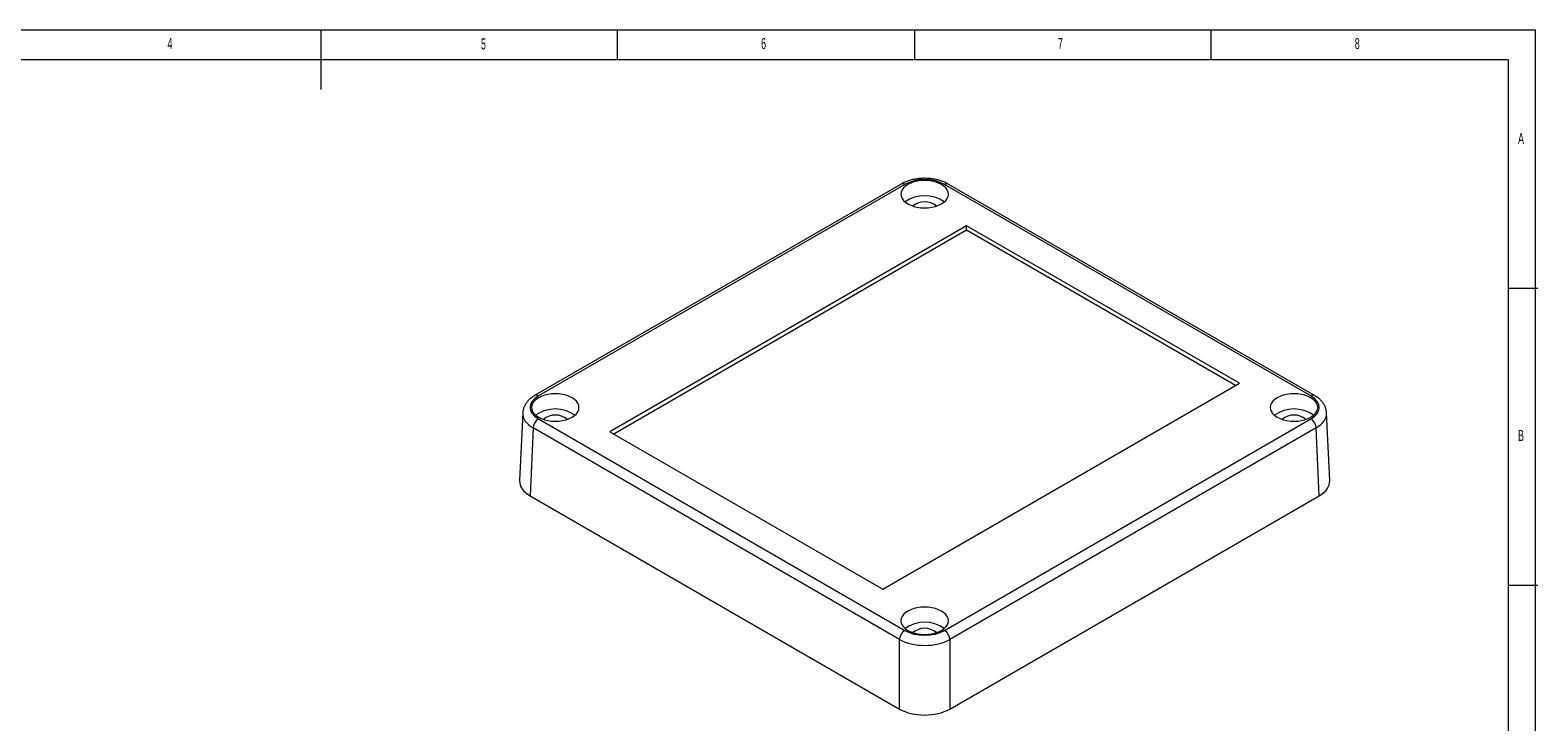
# Model space of a CAD drawing. Header units: millimetres. Extents: x 5 to 415, y 5 to 292.
# Tile 4 of 4: x 161 to 415, y 176 to 292. Entities that reach past the tile are written whole.
import ezdxf

# ---------------------------------------------------------------- set-up
doc = ezdxf.new("R2010")
doc.units = ezdxf.units.MM
doc.layers.add('LAYER_1', color=179, linetype='Continuous', lineweight=15)
doc.styles.add('SLDTEXTSTYLE1', font='TXT', dxfattribs={"width": 0.605})

msp = doc.modelspace()

# ---------------------------------------------------------------- linework, layer by layer
at = {"color": 7, "linetype": 'Continuous', "lineweight": 15}
for p, q in [((307.731, 266.079), (246.021, 230.454)), ((308.356, 266.017), (246.646, 230.392)), ((376.782, 230.392), (315.071, 266.017)), ((377.407, 230.454), (315.696, 266.079)), ((318.785, 259.069), (258.681, 224.372)), ((364.747, 232.536), (318.785, 259.069)), ((318.785, 258.293), (318.785, 259.069)), ((318.785, 258.293), (259.353, 223.984)), ((364.075, 232.148), (318.785, 258.293)), ((304.643, 197.838), (364.747, 232.536)), ((244.008, 227.561), (243.489, 216.133)), ((246.646, 226.515), (308.356, 190.891)), ((315.071, 190.891), (376.782, 226.515)), ((379.938, 216.133), (379.42, 227.561)), ((245.762, 225.011), (245.244, 213.594)), ((307.473, 189.387), (245.762, 225.011)), ((258.681, 224.372), (304.643, 197.838)), ((377.665, 225.011), (315.955, 189.387)), ((378.183, 213.594), (377.665, 225.011)), ((245.244, 213.594), (307.473, 177.67)), ((315.955, 177.67), (378.183, 213.594)), ((307.473, 177.67), (307.473, 189.387)), ((315.955, 189.387), (315.955, 177.67))]:
    msp.add_line(p, q, dxfattribs=at)
at = {"color": 7, "linetype": 'Continuous', "lineweight": 15, "flags": 128}
for points in [[(308.885, 262.743), (309.363, 262.507), (309.898, 262.318), (310.478, 262.179), (311.088, 262.095), (311.714, 262.066), (312.34, 262.095), (312.95, 262.179), (313.53, 262.318), (314.065, 262.507), (314.542, 262.743), (314.95, 263.018), (315.278, 263.327), (315.518, 263.662), (315.665, 264.014), (315.714, 264.376), (315.665, 264.737), (315.518, 265.089), (315.278, 265.424), (314.95, 265.733), (314.542, 266.008), (314.065, 266.244), (313.53, 266.433), (312.95, 266.572), (312.34, 266.656), (311.714, 266.685), (311.088, 266.656), (310.478, 266.572), (309.898, 266.433), (309.363, 266.244), (308.885, 266.008), (308.478, 265.733), (308.15, 265.424), (307.91, 265.089), (307.763, 264.737), (307.714, 264.376), (307.763, 264.014), (307.91, 263.662), (308.15, 263.327), (308.478, 263.018), (308.885, 262.743)], [(246.66, 226.821), (247.137, 226.586), (247.672, 226.396), (248.252, 226.258), (248.863, 226.173), (249.488, 226.145), (250.114, 226.173), (250.724, 226.258), (251.304, 226.396), (251.84, 226.586), (252.317, 226.821), (252.724, 227.096), (253.052, 227.405), (253.293, 227.74), (253.439, 228.092), (253.488, 228.454), (253.439, 228.815), (253.293, 229.167), (253.052, 229.502), (252.724, 229.811), (252.317, 230.086), (251.84, 230.322), (251.304, 230.511), (250.724, 230.65), (250.114, 230.734), (249.488, 230.763), (248.863, 230.734), (248.252, 230.65), (247.672, 230.511), (247.137, 230.322), (246.66, 230.086), (246.252, 229.811), (245.924, 229.502), (245.684, 229.167), (245.538, 228.815), (245.488, 228.454), (245.538, 228.092), (245.684, 227.74), (245.924, 227.405), (246.252, 227.096), (246.66, 226.821)], [(371.111, 226.821), (371.588, 226.586), (372.123, 226.396), (372.703, 226.258), (373.313, 226.173), (373.939, 226.145), (374.565, 226.173), (375.175, 226.258), (375.755, 226.396), (376.29, 226.586), (376.768, 226.821), (377.175, 227.096), (377.503, 227.405), (377.743, 227.74), (377.89, 228.092), (377.939, 228.454), (377.89, 228.815), (377.743, 229.167), (377.503, 229.502), (377.175, 229.811), (376.768, 230.086), (376.29, 230.322), (375.755, 230.511), (375.175, 230.65), (374.565, 230.734), (373.939, 230.763), (373.313, 230.734), (372.703, 230.65), (372.123, 230.511), (371.588, 230.322), (371.111, 230.086), (370.703, 229.811), (370.375, 229.502), (370.135, 229.167), (369.988, 228.815), (369.939, 228.454), (369.988, 228.092), (370.135, 227.74), (370.375, 227.405), (370.703, 227.096), (371.111, 226.821)], [(308.885, 190.899), (309.363, 190.664), (309.898, 190.474), (310.478, 190.336), (311.088, 190.251), (311.714, 190.223), (312.34, 190.251), (312.95, 190.336), (313.53, 190.474), (314.065, 190.664), (314.542, 190.899), (314.95, 191.174), (315.278, 191.483), (315.518, 191.818), (315.665, 192.17), (315.714, 192.532), (315.665, 192.893), (315.518, 193.245), (315.278, 193.58), (314.95, 193.889), (314.542, 194.165), (314.065, 194.4), (313.53, 194.589), (312.95, 194.728), (312.34, 194.812), (311.714, 194.841), (311.088, 194.812), (310.478, 194.728), (309.898, 194.589), (309.363, 194.4), (308.885, 194.165), (308.478, 193.889), (308.15, 193.58), (307.91, 193.245), (307.763, 192.893), (307.714, 192.532), (307.763, 192.17), (307.91, 191.818), (308.15, 191.483), (308.478, 191.174), (308.885, 190.899)]]:
    msp.add_lwpolyline(points, dxfattribs=at)
at = {"color": 8, "linetype": 'Continuous', "lineweight": 15}
for centre, radius, start, end in [((307.991, 265.518), 0.618, 53.79827, 114.89143), ((315.434, 265.538), 0.601, 64.16384, 127.14646), ((246.281, 229.893), 0.618, 53.80364, 114.856), ((377.145, 229.913), 0.601, 64.14913, 127.14592)]:
    msp.add_arc(centre, radius, start, end, dxfattribs=at)
at = {"color": 7, "linetype": 'Continuous', "lineweight": 15}
for centre, radius, start, end in [((311.714, 258.44), 5.684, 54.53046, 125.46954), ((311.714, 260.034), 3.069, 49.63479, 130.36521), ((247.687, 224.892), 1.928, 122.67428, 176.45965), ((249.488, 222.518), 5.684, 54.53046, 125.46954), ((249.488, 224.112), 3.069, 49.63479, 130.36521), ((373.939, 222.518), 5.684, 54.53046, 125.46954), ((373.939, 224.112), 3.069, 49.63479, 130.36521), ((375.741, 224.892), 1.928, 3.54035, 57.32572), ((309.397, 189.268), 1.928, 122.67428, 176.45965), ((311.714, 186.596), 5.684, 54.53046, 125.46954), ((311.714, 188.19), 3.069, 49.63479, 130.36521), ((314.03, 189.268), 1.928, 3.54035, 57.32572)]:
    msp.add_arc(centre, radius, start, end, dxfattribs=at)
for centre, major_axis, ratio, start_param, end_param in [((311.714, 264.076), (4.75, 0), 0.5776834, 0.7857408, 2.3558519), ((250.008, 228.454), (4.753, 0), 0.5768923, 2.3565371, 3.9266482), ((373.42, 228.454), (4.753, 0), 0.5768923, 5.4981298, 7.0682409), ((249.491, 216.042), (6.004, 0), 0.5768923, 3.1154349, 3.9266482), ((373.936, 216.042), (6.004, 0), 0.5768923, 5.4981298, 6.3093431), ((311.714, 192.832), (4.75, 0), 0.5776834, 3.9273334, 5.4974445), ((311.714, 191.811), (6, 0), 0.5712232, 3.9273334, 5.4974445), ((311.714, 180.122), (6, 0), 0.5776834, 3.9273334, 5.4974445)]:
    msp.add_ellipse(centre, major_axis=major_axis, ratio=ratio, start_param=start_param, end_param=end_param, dxfattribs=at)
at = {"color": 8, "linetype": 'Continuous', "lineweight": 15}
for centre, major_axis, start_param, end_param in [((250.008, 227.433), (6.002, -0.057), 3.127273, 3.9320919), ((373.42, 227.433), (6.002, 0.057), 5.4926861, 6.3056894)]:
    msp.add_ellipse(centre, major_axis=major_axis, ratio=0.5770227, start_param=start_param, end_param=end_param, dxfattribs=at)
at = {"color": 7, "linetype": 'Continuous', "lineweight": 15}
for points, knots in [([(315.696, 266.079), (315.593, 266.136), (315.301, 266.297), (314.78, 266.522), (314.127, 266.738), (313.44, 266.898), (312.731, 267.003), (312.009, 267.054), (311.283, 267.048), (310.562, 266.988), (309.856, 266.872), (309.174, 266.701), (308.525, 266.475), (308.05, 266.257), (307.796, 266.115), (307.731, 266.079)], [0, 0, 0, 0, 0.0463713, 0.1308566, 0.2151098, 0.2990761, 0.3827254, 0.4661523, 0.5495083, 0.6329628, 0.716648, 0.8007538, 0.8854591, 0.9708923, 1, 1, 1, 1]), ([(246.021, 230.454), (245.92, 230.393), (245.633, 230.22), (245.209, 229.895), (244.794, 229.479), (244.472, 229.041), (244.227, 228.582), (244.072, 228.09), (244.001, 227.729), (244.009, 227.544), (244.01, 227.53)], [0, 0, 0, 0, 0.0887555, 0.2524315, 0.4156101, 0.5584616, 0.6965766, 0.8450724, 0.9884447, 1, 1, 1, 1]), ([(379.409, 227.569), (379.408, 227.644), (379.404, 227.885), (379.305, 228.284), (379.121, 228.751), (378.855, 229.194), (378.514, 229.61), (378.096, 229.996), (377.715, 230.271), (377.472, 230.415), (377.407, 230.454)], [0, 0, 0, 0, 0.0637878, 0.2035086, 0.3435382, 0.4861393, 0.6330742, 0.7852113, 0.9421814, 1, 1, 1, 1])]:
    msp.add_open_spline(points, degree=3, knots=knots, dxfattribs=at)
at = {"layer": 'LAYER_1'}
for p, q in [((414.595, 292), (5, 292)), ((210, 292), (210, 282)), ((260, 287), (260, 292)), ((310, 292), (310, 287)), ((360, 287), (360, 292)), ((414.595, 5), (414.595, 292)), ((410, 287), (10, 287)), ((410, 287), (410, 60.159)), ((415, 248.5), (410, 248.5)), ((410, 198.5), (415, 198.5))]:
    msp.add_line(p, q, dxfattribs=at)

# ---------------------------------------------------------------- texts
at = {"color": 7, "linetype": 'Continuous', "lineweight": 0, "char_height": 1.852, "attachment_point": 1, "style": 'SLDTEXTSTYLE1'}
for s, insert in [('4', (184.167, 290.668)), ('5', (236.975, 290.614)), ('6', (284.167, 290.668)), ('7', (334.167, 290.668)), ('8', (384.167, 290.668)), ('A', (411.667, 274.668)), ('B', (411.667, 224.668))]:
    msp.add_mtext(s, dxfattribs=dict(at, insert=insert))

doc.saveas('drawing.dxf')
